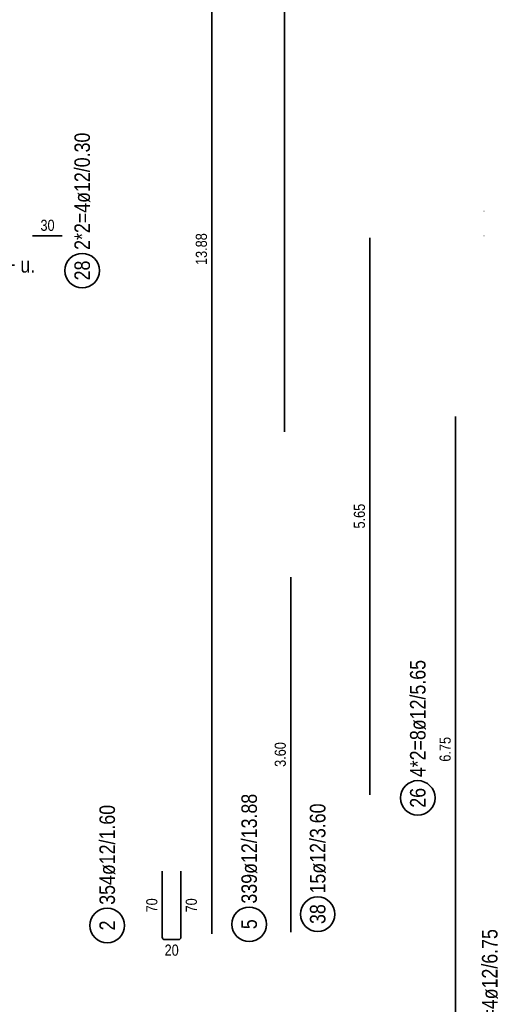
# Model space of a CAD drawing. Header units: millimetres. Extents: x -2.7 to 34.1, y -3.5 to 21.
# Tile 45 of 62: x 12.8 to 15.3, y 10.6 to 15.6. Entities that reach past the tile are written whole.
import ezdxf

# ---------------------------------------------------------------- set-up
doc = ezdxf.new("R2010")
doc.units = ezdxf.units.MM
doc.layers.add('Achsen', color=7, linetype='Continuous', lineweight=20)
doc.styles.add('Arial Narrow', font='ARIALN.TTF')

msp = doc.modelspace()

# ---------------------------------------------------------------- linework, layer by layer
at = {"color": 2, "linetype": 'Continuous', "lineweight": 35, "ltscale": 2}
for p, q in [((14.185288, 17.94635), (14.185288, 13.541268)), ((12.908531, 14.53497), (13.058531, 14.53497)), ((14.617485, 11.700165), (14.617485, 14.525165)), ((15.05204, 13.618068), (15.05204, 10.243068)), ((14.216494, 12.804066), (14.216494, 11.004148))]:
    msp.add_line(p, q, dxfattribs=at)
at = {"color": 9, "linetype": 'Continuous', "lineweight": 0}
for centre in [(15.196325, 14.65997), (15.196325, 14.53497)]:
    msp.add_circle(centre, 0.000555, dxfattribs=at)
at = {"color": 2, "linetype": 'Continuous', "lineweight": 35, "ltscale": 2}
for centre in [(13.159582, 14.358454), (14.860316, 11.684989), (14.352971, 11.095302)]:
    msp.add_circle(centre, 0.0875, dxfattribs=at)
at = {"layer": 'Achsen', "color": 2, "linetype": 'Continuous', "lineweight": 35, "ltscale": 2}
for p, q in [((13.816703, 10.996351), (13.816703, 17.936351)), ((13.565652, 11.313272), (13.565652, 10.978272)), ((13.659652, 10.978272), (13.659652, 11.313272)), ((13.577652, 10.966272), (13.647652, 10.966272))]:
    msp.add_line(p, q, dxfattribs=at)
for centre in [(13.28645, 11.037998), (14.005793, 11.044129)]:
    msp.add_circle(centre, 0.0875, dxfattribs=at)
for centre, start, end in [((13.577652, 10.978272), 180, 270), ((13.647652, 10.978272), 270, 0)]:
    msp.add_arc(centre, 0.012, start, end, dxfattribs=at)

# ---------------------------------------------------------------- texts
at = {"color": 2, "lineweight": 35, "char_height": 0.07875, "attachment_point": 1, "rotation": 90, "line_spacing_factor": 0.9, "style": 'Arial Narrow'}
for s, insert in [('2*2=4ø12/0.30', (13.120207, 14.463454)), ('28', (13.120207, 14.308842)), ('4*2=8ø12/5.65', (14.820941, 11.789989)), ('15ø12/3.60', (14.313596, 11.200302)), ('26', (14.820941, 11.635377)), ('38', (14.313596, 11.04569)), ('2*2=4ø12/6.75', (15.185571, 10.425496))]:
    msp.add_mtext(s, dxfattribs=dict(at, insert=insert))
at = {"color": 3, "lineweight": 25, "insert": (12.948093, 14.61622), "char_height": 0.05625, "attachment_point": 1, "line_spacing_factor": 0.9, "style": 'Arial Narrow'}
msp.add_mtext('30', dxfattribs=at)
at = {"color": 2, "lineweight": 35, "insert": (12.437482, 14.427177), "char_height": 0.07875, "attachment_point": 1, "line_spacing_factor": 0.9, "style": 'Arial Narrow', "bg_fill": 3, "box_fill_scale": 1.2, "bg_fill_color": 256, "bg_fill_true_color": 13158600, "bg_fill_transparency": 0}
msp.add_mtext('2ø12 o. + u.', dxfattribs=at)
at = {"color": 3, "lineweight": 25, "char_height": 0.05625, "attachment_point": 1, "rotation": 90, "line_spacing_factor": 0.9, "style": 'Arial Narrow'}
for s, insert in [('5.65', (14.536235, 13.05079)), ('3.60', (14.135244, 11.842232)), ('6.75', (14.97079, 11.868693))]:
    msp.add_mtext(s, dxfattribs=dict(at, insert=insert))
at = {"layer": 'Achsen', "color": 3, "lineweight": 25, "char_height": 0.05625, "attachment_point": 1, "rotation": 90, "line_spacing_factor": 0.9, "style": 'Arial Narrow'}
for s, insert in [('13.88', (13.735453, 14.386758)), ('70', (13.484402, 11.104334)), ('70', (13.684652, 11.104334))]:
    msp.add_mtext(s, dxfattribs=dict(at, insert=insert))
at = {"layer": 'Achsen', "color": 2, "lineweight": 35, "char_height": 0.07875, "attachment_point": 1, "rotation": 90, "line_spacing_factor": 0.9, "style": 'Arial Narrow'}
for s, insert in [('339ø12/13.88', (13.966418, 11.149129)), ('354ø12/1.60', (13.247075, 11.142998)), ('2', (13.247075, 11.013192)), ('5', (13.966418, 11.019323))]:
    msp.add_mtext(s, dxfattribs=dict(at, insert=insert))
at = {"layer": 'Achsen', "color": 3, "lineweight": 25, "insert": (13.577214, 10.941272), "char_height": 0.05625, "attachment_point": 1, "line_spacing_factor": 0.9, "style": 'Arial Narrow'}
msp.add_mtext('20', dxfattribs=at)

doc.saveas('drawing.dxf')
